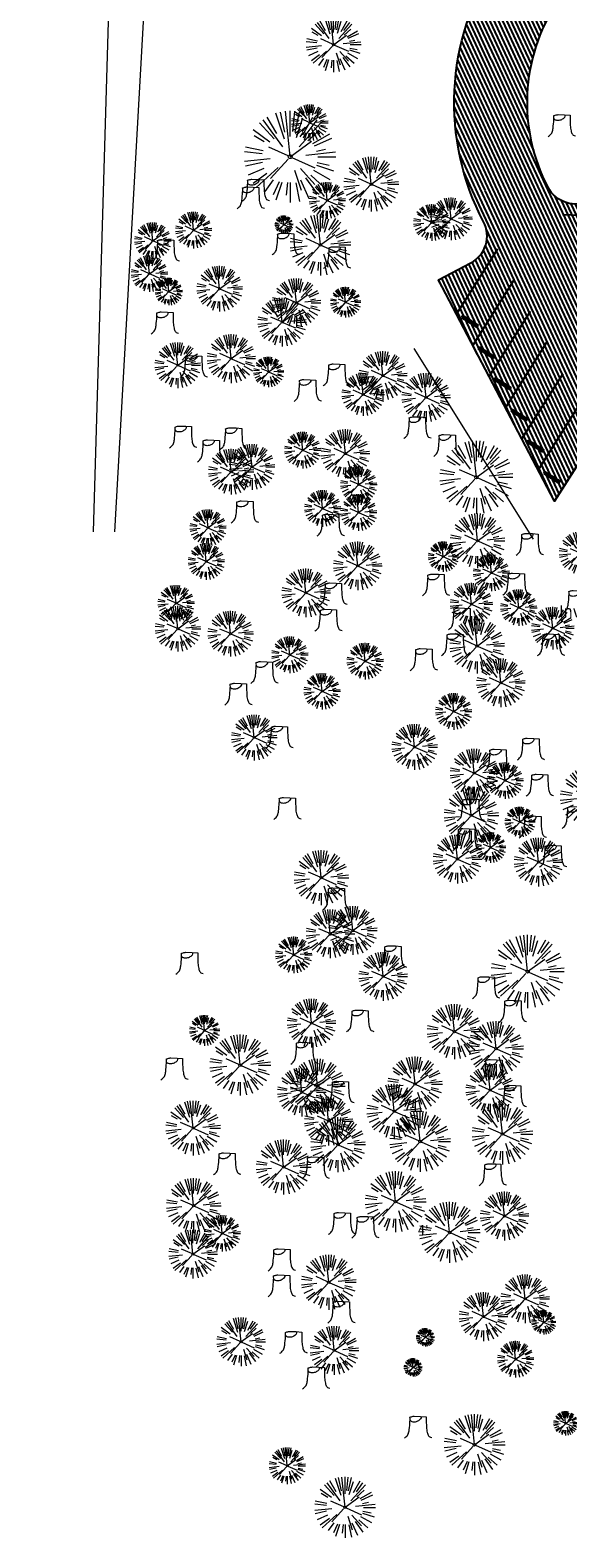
# Model space of a CAD drawing. Header units: feet. Extents: x 1134296 to 1140710, y 647902 to 649877.
# Tile 1 of 42: x 1134452 to 1134629, y 647902 to 648396. Entities that reach past the tile are written whole.
import ezdxf
from ezdxf import colors
from ezdxf.entities.mleader import LeaderData, LeaderLine
from ezdxf.lldxf.tags import DXFTag
from ezdxf.math import Vec2, Vec3

# ---------------------------------------------------------------- set-up
doc = ezdxf.new("R2010")
doc.units = ezdxf.units.FT
doc.header["$MEASUREMENT"] = 0
for name, color, linetype in [('C-PRKG-ASPH', 5, 'Continuous'), ('C-PRKG-STRP', 136, 'Continuous'), ('C-PRKG-WHEL-STOP', 5, 'Continuous'), ('C-ROAD-ASPHALT', 1, 'Continuous'), ('G-TEXT-ST02', 2, 'Continuous'), ('G-XREF', 7, 'Continuous')]:
    doc.layers.add(name, color=color, linetype=linetype)
for name, color, linetype, lineweight in [('V-ANNO-TEXT', 8, 'Continuous', 13), ('V-SITE-ROCK', 8, 'Continuous', 18), ('V-SITE-VEGE', 8, 'Continuous', 18), ('V-UTIL-POWR-LINE-UNDR', 8, 'EXIST_PROP POWER UNDERGROUND LINE 1', 15)]:
    doc.layers.add(name, color=color, linetype=linetype, lineweight=lineweight)
doc.styles.add('SEI Annotative', font='tahoma.ttf', dxfattribs={"height": 0.1})
doc.styles.add('SEI-Dim & Leader', font='tahoma.ttf')
doc.styles.get("Standard").update_dxf_attribs({"font": 'arial.ttf'})
tags = doc.linetypes.add('EXIST_PROP POWER UNDERGROUND LINE 1', pattern='A,1.5,-0.2,["P-UG",Standard,S=0.08,R=0,X=-0.1,Y=-0.04],-0.3', length=2).pattern_tags.tags
tags[6] = DXFTag(74, 10)

# ---------------------------------------------------------------- blocks, each defined once
blk = doc.blocks.new('V-SITE-VEGE-Coniferious Tree 2')
at = {"color": 0, "linetype": 'ByBlock'}
for p, q in [((0, 0.003), (-0.052, 0.497)), ((0, 0.222), (0, 0.5)), ((0.029, 0.275), (0.052, 0.497)), ((-0.176, 0.195), (-0.335, 0.372)), ((-0.079, 0.109), (-0.294, 0.405)), ((-0.146, 0.253), (-0.25, 0.433)), ((-0.063, 0.193), (-0.155, 0.476)), ((-0.057, 0.27), (-0.104, 0.489)), ((0.057, 0.269), (0.104, 0.489)), ((0.069, 0.211), (0.138, 0.426)), ((0.098, 0.109), (0.335, 0.372)), ((0.139, 0.241), (0.25, 0.433)), ((0.187, 0.257), (0.294, 0.405)), ((-0.22, 0.16), (-0.405, 0.294)), ((-0.284, 0.164), (-0.393, 0.227)), ((-0.001, -0.001), (0.235, 0.171)), ((0.192, 0.173), (0.312, 0.281)), ((0.249, 0.144), (0.433, 0.25)), ((0.266, 0.118), (0.457, 0.203)), ((-0.306, 0.032), (-0.497, 0.052)), ((-0.296, 0.063), (-0.489, 0.104)), ((-0.02, 0.009), (-0.232, 0.103)), ((0.173, 0.018), (0.497, 0.052)), ((0.287, 0.061), (0.388, 0.083)), ((0.302, 0), (0.5, 0)), ((-0.218, -0.023), (-0.497, -0.052)), ((-0.302, -0.064), (-0.489, -0.104)), ((-0.288, -0.128), (-0.457, -0.203)), ((-0.132, -0.119), (-0.372, -0.335)), ((-0.023, -0.026), (-0.214, -0.237)), ((0.018, -0.008), (0.272, -0.121)), ((0.048, -0.147), (0.119, -0.367)), ((0.114, -0.127), (0.272, -0.302)), ((0.256, -0.148), (0.433, -0.25)), ((0.289, -0.094), (0.476, -0.155)), ((0.294, -0.062), (0.427, -0.091)), ((-0.255, -0.185), (-0.405, -0.294)), ((-0.184, -0.254), (-0.277, -0.381)), ((-0.121, -0.273), (-0.186, -0.417)), ((-0.091, -0.28), (-0.155, -0.476)), ((-0.03, -0.282), (-0.044, -0.422)), ((0, -0.282), (0, -0.5)), ((0.061, -0.287), (0.104, -0.489)), ((0.113, -0.254), (0.203, -0.457)), ((0.169, -0.232), (0.294, -0.405)), ((0.225, -0.203), (0.372, -0.335))]:
    blk.add_line(p, q, dxfattribs=at)
blk.add_circle((0, 0), 0.0208)
blk = doc.blocks.new('V-SITE-VEGE-Stump')
for points in [[(-0.123, -0.014, 0.052613), (-0.099, 0.008, 0.106195), (-0.091, 0.022, 0.044862), (-0.084, 0.053, 0.020074), (-0.078, 0.123, 0.011675), (-0.077, 0.136, 0.007866), (-0.078, 0.156)], [(-0.078, 0.156, -0.027668), (-0.053, 0.163, -0.067978), (-0.043, 0.164), (0.009, 0.162), (0.054, 0.159)], [(0.015, 0.161, -0.082864), (0.008, 0.142, -0.111324), (-0.002, 0.131, -0.039313), (-0.016, 0.122, -0.049197), (-0.028, 0.118, -0.066002), (-0.045, 0.116, -0.070187), (-0.06, 0.118, -0.114859), (-0.069, 0.122, -0.075938), (-0.077, 0.133)], [(0.054, 0.159, 0.004334), (0.054, 0.137, 0.008344), (0.054, 0.125), (0.056, 0.076, 0.046252), (0.062, 0.032, 0.069625), (0.073, 0.004, 0.149725), (0.079, -0.002, 0.058523), (0.099, -0.009)]]:
    blk.add_lwpolyline(points, format="xyb")
blk = doc.blocks.new('_Open90')
at = {"color": 0, "linetype": 'ByBlock', "lineweight": -2}
for p, q in [((0, 0), (-1, 0)), ((-0.5, 0.5), (0, 0)), ((0, 0), (-0.5, -0.5))]:
    blk.add_line(p, q, dxfattribs=at)
blk = doc.blocks.new('Wheel_Stop')
for points in [[(-36, 6.75), (36, 6.75)], [(-36, -2.25), (-36, 6.75)], [(-35.625, 4.5), (-36, 6.75)], [(-35.625, 0), (-36, -2.25)], [(-35.955, 6.48), (35.955, 6.48)], [(-35.625, 4.5), (-35.625, 0)], [(-35.625, 4.5), (35.625, 4.5)], [(-35.625, 0), (35.625, 0)], [(35.625, 4.5), (36, 6.75)], [(35.625, 4.5), (35.625, 0)], [(35.625, 0), (36, -2.25)], [(36, -2.25), (36, 6.75)], [(-36, -2.25), (36, -2.25)], [(-35.955, -1.98), (35.955, -1.98)]]:
    blk.add_lwpolyline(points)
for centre in [(-30, 2.25), (30, 2.25)]:
    blk.add_circle(centre, 0.5)
blk = doc.blocks.new('C_PBASE-PACTOLA_02403811')
at = {"layer": 'C-PRKG-STRP', "flags": 128}
for points in [[(1134652.31, 648334.49), (1134626.93, 648335.5)], [(1134592.12, 648302.86), (1134605.68, 648324.34)], [(1134597.49, 648292.64), (1134611.06, 648314.12)], [(1134602.86, 648282.42), (1134616.43, 648303.89)], [(1134608.23, 648272.19), (1134621.8, 648293.67)], [(1134613.6, 648261.97), (1134627.17, 648283.45)], [(1134618.97, 648251.75), (1134632.54, 648273.23)], [(1134624.34, 648241.53), (1134637.91, 648263.01)]]:
    blk.add_lwpolyline(points, dxfattribs=at)
at = {"layer": 'C-ROAD-ASPHALT'}
blk.add_lwpolyline([(1134641.75, 648097.24, -0.047459), (1134675.31, 648187.21, 0.35336), (1134666.8, 648223.94, -0.106181), (1134644.2, 648251.03), (1134637.91, 648263.01), (1134624.34, 648241.53), (1134586.21, 648314.11), (1134596.83, 648319.69, 0.414214), (1134601.03, 648333.19), (1134601.03, 648333.19, -0.272199), (1134605.1, 648418.24), (1134606.84, 648420.9, -0.102173), (1134622.24, 648436.38, 0.468797), (1134623.09, 648444.02, -0.039414), (1134613.59, 648455.57), (1134609.94, 648460.8, -0.104209), (1134568.35, 648558.72), (1134550.7, 648648.51, -0.01381), (1134546.06, 648676.18), (1134536.98, 648741.16, -0.094333), (1134542.66, 648856.22), (1134551.22, 648891.6, -0.010799), (1134557.39, 648914.9)], format="xyb", dxfattribs=at)
blk.add_lwpolyline([(1134661.5, 648419.81, 0.014736), (1134666.86, 648418.2, -0.257587), (1134708.62, 648377.98, -0.169842), (1134704.11, 648253.93), (1134702.88, 648250.78, -0.519754), (1134679.03, 648244.96, -0.092187), (1134665.45, 648262.19), (1134659.15, 648274.17), (1134684.54, 648273.16), (1134646.41, 648345.73), (1134635.78, 648340.15, -0.414214), (1134622.28, 648344.35, -0.272199), (1134625.18, 648405.1), (1134626.92, 648407.76, -0.340488)], format="xyb", close=True, dxfattribs=at)
at = {"layer": 'C-PRKG-WHEL-STOP', "xscale": -0.08333333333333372, "yscale": 0.08333333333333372, "zscale": 0.0833333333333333, "rotation": 147.7168872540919}
for p in [(1134596.64, 648300.67), (1134602.01, 648290.44), (1134607.39, 648280.22), (1134612.76, 648270), (1134618.13, 648259.78), (1134623.5, 648249.56)]:
    blk.add_blockref('Wheel_Stop', p, dxfattribs=at)
blk = doc.blocks.new('C_PHTCH-PACTOLA_02403811')
at = {"layer": 'C-PRKG-ASPH'}
h = blk.add_hatch(dxfattribs=at)
h.set_pattern_fill('ANSI31', color=256, scale=10, angle=70)
edge = h.paths.add_edge_path(flags=16)
edge.add_arc((1135093.57, 648760.36), 542, 143.5704, 153.2664, ccw=False)
edge.add_arc((1135093.57, 648760.36), 542, 133.8743, 143.5704, ccw=False)
edge.add_line((1134717.92, 649151.06), (1134791.74, 649222.04))
edge.add_arc((1134924.81, 649083.64), 192, 124.3358, 133.8743, ccw=False)
edge.add_line((1134816.52, 649242.18), (1134837.54, 649256.54))
edge.add_arc((1134886.61, 649184.7), 87, 64.8666, 124.3358, ccw=False)
edge.add_line((1134923.57, 649263.47), (1134945.86, 649253.01))
edge.add_arc((1134736.9, 648807.59), 492, 56.4591, 64.8666, ccw=False)
edge.add_line((1135008.74, 649217.67), (1135070.9, 649176.46))
edge.add_arc((1135036.64, 649124.78), 62, -10.868, 56.4591, ccw=False)
edge.add_line((1135097.53, 649113.09), (1135091.83, 649083.4))
edge.add_arc((1135001.48, 649100.74), 92, 337.8486, 349.132, ccw=False)
edge.add_line((1135086.69, 649066.05), (1135029.44, 648925.41))
edge.add_arc((1134573.75, 649110.92), 492, 335.736, 337.8486, ccw=False)
edge.add_line((1135022.29, 648908.74), (1134970.11, 648792.98))
edge.add_line((1134970.11, 648792.98), (1134955.07, 648759.62))
edge.add_arc((1134506.53, 648961.81), 492, 331.3466, 335.736, ccw=False)
edge.add_line((1134938.28, 648725.89), (1134902.77, 648660.9))
edge.add_arc((1134778.16, 648728.99), 142, 305.9573, 331.3466, ccw=False)
edge.add_line((1134861.54, 648614.05), (1134757.48, 648538.57))
edge.add_arc((1134835.58, 648430.91), 133, 125.9573, 166.4172)
edge.add_arc((1134672.28, 648470.36), 35, 244.1086, 346.4172, ccw=False)
edge.add_arc((1134691.46, 648509.91), 78.96, 214.9055, 244.1168, ccw=False)
edge.add_line((1134626.71, 648464.73), (1134623.06, 648469.96))
edge.add_arc((1134821.51, 648608.47), 242, 191.1168, 214.9138, ccw=False)
edge.add_line((1134584.05, 648561.81), (1134566.4, 648651.59))
edge.add_arc((1135049.17, 648746.46), 492, 187.9519, 191.1168, ccw=False)
edge.add_line((1134561.9, 648678.39), (1134552.83, 648743.38))
edge.add_arc((1134842.02, 648783.77), 292, 166.3961, 187.9519, ccw=False)
edge.add_line((1134558.21, 648852.45), (1134566.77, 648887.84))
edge.add_arc((1135093.57, 648760.36), 542, 158.0478, 166.3961, ccw=False)
edge.add_arc((1135093.57, 648760.36), 542, 153.2664, 158.0478, ccw=False)
edge = h.paths.add_edge_path()
edge.add_line((1134664.93, 648091.02), (1134641.75, 648097.24))
edge.add_arc((1135131.44, 647965.88), 507, 154.1155, 164.9841, ccw=False)
edge.add_arc((1135131.44, 647965.88), 507, 153.4315, 154.1155, ccw=False)
edge.add_arc((1134241.51, 648410.91), 488, 333.4315, 338.6384)
edge.add_line((1134695.99, 648233.15), (1134704.11, 648253.93))
edge.add_arc((1134529.03, 648322.41), 188, 338.6384, 377.1955)
edge.add_arc((1134651.31, 648360.25), 60, 17.1955, 74.9727)
edge.add_line((1134666.86, 648418.2), (1134661.5, 648419.81))
edge.add_arc((1134691.49, 648509.95), 95, 223.9419, 251.5981, ccw=False)
edge.add_arc((1134691.54, 648509.98), 95.06, 214.9166, 223.9393, ccw=False)
edge.add_line((1134613.59, 648455.57), (1134609.94, 648460.8))
edge.add_arc((1134821.51, 648608.47), 258, 191.1168, 214.9138, ccw=False)
edge.add_line((1134568.35, 648558.72), (1134550.7, 648648.51))
edge.add_arc((1135049.17, 648746.46), 508, 187.9519, 191.1168, ccw=False)
edge.add_line((1134546.06, 648676.18), (1134536.98, 648741.16))
edge.add_arc((1134842.02, 648783.77), 308, 166.3961, 187.9519, ccw=False)
edge.add_line((1134542.66, 648856.22), (1134551.22, 648891.6))
edge.add_arc((1135093.57, 648760.36), 558, 163.9213, 166.3961, ccw=False)
edge.add_arc((1134538.18, 648920.44), 20, 343.9213, 402.7699)
edge.add_line((1134552.86, 648934.02), (1134533.45, 648955.01))
edge.add_arc((1135093.57, 648760.36), 592.98, 146.01874, 160.8371, ccw=False)
edge.add_line((1134601.86, 649091.79), (1134616.58, 649064.03))
edge.add_arc((1134621, 649066.38), 5, 207.9516, 327.0741)
edge.add_arc((1135093.57, 648760.36), 558, 133.8743, 147.0741, ccw=False)
edge.add_line((1134706.83, 649162.6), (1134780.65, 649233.58))
edge.add_arc((1134924.81, 649083.64), 208, 124.3358, 133.8743, ccw=False)
edge.add_line((1134807.49, 649255.39), (1134828.52, 649269.75))
edge.add_arc((1134886.61, 649184.7), 103, 64.8666, 124.3358, ccw=False)
edge.add_line((1134930.36, 649277.95), (1134952.66, 649267.49))
edge.add_arc((1134736.9, 648807.59), 508, 56.4591, 64.8666, ccw=False)
edge.add_line((1135017.58, 649231), (1135079.74, 649189.8))
edge.add_arc((1135036.64, 649124.78), 78, -10.868, 56.4591, ccw=False)
edge.add_line((1135113.25, 649110.08), (1135107.54, 649080.38))
edge.add_arc((1135001.48, 649100.74), 108, 337.8486, 349.132, ccw=False)
edge.add_line((1135101.51, 649060.02), (1135044.25, 648919.38))
edge.add_arc((1134573.75, 649110.92), 508, 335.736, 337.8486, ccw=False)
edge.add_line((1135036.87, 648902.16), (1134969.66, 648753.05))
edge.add_arc((1134506.53, 648961.81), 508, 331.3466, 335.736, ccw=False)
edge.add_line((1134952.32, 648718.22), (1134916.81, 648653.23))
edge.add_arc((1134778.16, 648728.99), 158, 305.9573, 331.3466, ccw=False)
edge.add_line((1134870.94, 648601.1), (1134766.88, 648525.62))
edge.add_arc((1134835.58, 648430.91), 117, 125.9573, 162.2649)
edge.add_arc((1134752.71, 648457.41), 30, 162.2649, 196.8024)
edge.add_arc((1134835.58, 648430.91), 113, 170.9217, 197.5477)
edge.add_line((1134727.84, 648396.84), (1134731.16, 648386.32))
edge.add_arc((1134529.03, 648322.41), 212, 11.3401, 17.5477, ccw=False)
edge.add_arc((1134529.06, 648322.4), 211.97, -20.6491, 11.3422, ccw=False)
edge.add_arc((1134759.87, 648235.31), 34.72, 159.1872, 239.4136)
edge.add_line((1134742.2, 648205.42), (1134709.51, 648185.7))
edge.add_line((1134709.51, 648185.7), (1134699, 648181.01))
edge.add_arc((1135131.44, 647965.88), 483, 153.5512, 164.9841)
h = blk.add_hatch(dxfattribs=at)
h.set_pattern_fill('ANSI31', color=256, scale=10, angle=70)
edge = h.paths.add_edge_path()
edge.add_arc((1134648.32, 648200.31), 30, 334.1155, 411.9609)
edge.add_arc((1134718.56, 648290.1), 84, 207.7169, 231.9609, ccw=False)
edge.add_line((1134644.2, 648251.03), (1134637.91, 648263.01))
edge.add_line((1134637.91, 648263.01), (1134624.34, 648241.53))
edge.add_line((1134624.34, 648241.53), (1134586.21, 648314.11))
edge.add_line((1134586.21, 648314.11), (1134596.83, 648319.69))
edge.add_arc((1134592.18, 648328.54), 10, 297.7169, 387.7169)
edge.add_arc((1134675.4, 648372.26), 84, 146.8092, 207.7169, ccw=False)
edge.add_line((1134605.1, 648418.24), (1134606.84, 648420.9))
edge.add_arc((1134652.03, 648391.34), 54, 123.4738, 146.8092, ccw=False)
edge.add_arc((1134619.49, 648440.55), 5, 303.4738, 403.9421)
edge.add_arc((1134691.49, 648509.95), 95, 223.9419, 251.5981)
edge.add_arc((1134652.03, 648391.34), 30, 71.5955, 146.8092)
edge.add_arc((1134675.67, 648372.32), 60.27, 143.9761, 207.6478)
edge.add_arc((1134631.13, 648349), 10, 207.7169, 297.7169)
edge.add_line((1134635.78, 648340.15), (1134646.41, 648345.73))
edge.add_line((1134646.41, 648345.73), (1134684.54, 648273.16))
edge.add_line((1134684.54, 648273.16), (1134659.15, 648274.17))
edge.add_line((1134659.15, 648274.17), (1134665.45, 648262.19))
edge.add_arc((1134718.56, 648290.1), 60, 207.7169, 228.7851)
edge.add_arc((1134688.91, 648256.25), 15, 228.7851, 338.6384)
edge.add_line((1134702.88, 648250.78), (1134695.99, 648233.15))
edge.add_arc((1134241.51, 648410.91), 488, 333.4315, 338.6384, ccw=False)
edge.add_arc((1135131.44, 647965.88), 507, 153.4315, 154.1155)
blk = doc.blocks.new('C_XBASE-PACTOLA_02403811')
at = {"layer": 'V-SITE-VEGE', "lineweight": 18, "flags": 128}
blk.add_lwpolyline([(1134617.37, 648229.08), (1134578.24, 648291.58)], dxfattribs=at)
at = {"layer": 'V-SITE-VEGE', "linetype": 'Continuous', "lineweight": 18, "flags": 128}
blk.add_lwpolyline([(1134617.37, 648229.08), (1134578.24, 648291.58)], dxfattribs=at)
at = {"layer": 'V-UTIL-POWR-LINE-UNDR', "flags": 128}
for points in [[(1134480.13, 648231.49), (1134495, 648496.17), (1134496.35, 648566.44), (1134464.63, 648641.53), (1134459.68, 648691.6), (1134473.79, 648747.28), (1134487.67, 648772.88), (1134492.62, 648802.57), (1134496.09, 648841.02), (1134500.8, 648860.32), (1134494.59, 648928.38), (1134495.61, 649027.12), (1134495.96, 649106.74), (1134599.22, 649131.5), (1134637.55, 649168.54), (1134656.34, 649214.88), (1134694.64, 649279.09), (1134746.48, 649319.73), (1134803.11, 649342.85), (1134848.62, 649349.48), (1134877.8, 649337.9), (1134908.97, 649315.13), (1134965.72, 649315.53), (1135021.66, 649297.83), (1135074.57, 649267.3), (1135109.81, 649210.95), (1135119.86, 649164.36), (1135144.6, 649102.15)], [(1134473.06, 648231.49), (1134478.46, 648413.9), (1134486.34, 648507.97), (1134488, 648563.71), (1134458.97, 648637.48), (1134452.33, 648694.36), (1134469.76, 648757.01), (1134484.27, 648785.6), (1134490.08, 648837.1), (1134491.32, 648874.4), (1134488.84, 648928), (1134492.85, 649108.17)]]:
    blk.add_lwpolyline(points, dxfattribs=at)
at = {"layer": 'V-SITE-VEGE'}
for name, p, xscale, yscale, zscale in [('V-SITE-VEGE-Coniferious Tree 2', (1134551.85, 648391.29), 17.99978256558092, 17.99978256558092, 17.99978256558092), ('V-SITE-VEGE-Coniferious Tree 2', (1134537.59, 648354.52), 29.99963760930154, 29.99963760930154, 29.99963760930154), ('V-SITE-VEGE-Stump', (1134627.21, 648361.71), 40.31522404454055, 40.31522404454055, 40.31522404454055), ('V-SITE-VEGE-Coniferious Tree 2', (1134564.2, 648345.51), 17.99978256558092, 17.99978256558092, 17.99978256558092), ('V-SITE-VEGE-Stump', (1134526.81, 648340.52), 40.31522404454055, 40.31522404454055, 40.31522404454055), ('V-SITE-VEGE-Stump', (1134525.15, 648337.99), 40.31522404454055, 40.31522404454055, 40.31522404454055), ('V-SITE-VEGE-Coniferious Tree 2', (1134590.38, 648334.11), 13.99983088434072, 13.99983088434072, 13.99983088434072), ('V-SITE-VEGE-Coniferious Tree 2', (1134547.53, 648325.59), 19.99975840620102, 19.99975840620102, 19.99975840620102), ('V-SITE-VEGE-Stump', (1134497.28, 648320.78), 40.31522404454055, 40.31522404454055, 40.31522404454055), ('V-SITE-VEGE-Stump', (1134536.65, 648322.87), 40.31522404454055, 40.31522404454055, 40.31522404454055), ('V-SITE-VEGE-Stump', (1134553.5, 648318.4), 40.31522404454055, 40.31522404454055, 40.31522404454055), ('V-SITE-VEGE-Coniferious Tree 2', (1134514.48, 648311.22), 14.99981880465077, 14.99981880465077, 14.99981880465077), ('V-SITE-VEGE-Coniferious Tree 2', (1134497.8, 648310.28), 8.999891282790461, 8.999891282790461, 8.999891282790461), ('V-SITE-VEGE-Coniferious Tree 2', (1134555.78, 648306.81), 9.999879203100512, 9.999879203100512, 9.999879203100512), ('V-SITE-VEGE-Stump', (1134497.01, 648296.99), 40.31522404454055, 40.31522404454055, 40.31522404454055), ('V-SITE-VEGE-Coniferious Tree 2', (1134500.72, 648286.11), 14.99981880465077, 14.99981880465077, 14.99981880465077), ('V-SITE-VEGE-Stump', (1134506.46, 648282.72), 40.31522404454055, 40.31522404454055, 40.31522404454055), ('V-SITE-VEGE-Coniferious Tree 2', (1134530.54, 648283.93), 9.999879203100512, 9.999879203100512, 9.999879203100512), ('V-SITE-VEGE-Stump', (1134553.39, 648279.93), 40.31522404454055, 40.31522404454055, 40.31522404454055), ('V-SITE-VEGE-Coniferious Tree 2', (1134561.53, 648276.54), 13.99983088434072, 13.99983088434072, 13.99983088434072), ('V-SITE-VEGE-Stump', (1134543.84, 648274.85), 40.31522404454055, 40.31522404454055, 40.31522404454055), ('V-SITE-VEGE-Stump', (1134579.83, 648262.63), 40.31522404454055, 40.31522404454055, 40.31522404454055), ('V-SITE-VEGE-Stump', (1134503.02, 648259.58), 40.31522404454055, 40.31522404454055, 40.31522404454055), ('V-SITE-VEGE-Stump', (1134519.58, 648259.02), 40.31522404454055, 40.31522404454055, 40.31522404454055), ('V-SITE-VEGE-Stump', (1134589.64, 648256.8), 40.31522404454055, 40.31522404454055, 40.31522404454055), ('V-SITE-VEGE-Stump', (1134512.22, 648255.06), 40.31522404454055, 40.31522404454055, 40.31522404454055), ('V-SITE-VEGE-Coniferious Tree 2', (1134518.23, 648251.19), 14.99981880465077, 14.99981880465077, 14.99981880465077), ('V-SITE-VEGE-Coniferious Tree 2', (1134525.09, 648252.76), 14.99981880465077, 14.99981880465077, 14.99981880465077), ('V-SITE-VEGE-Stump', (1134523.27, 648235), 40.31522404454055, 40.31522404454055, 40.31522404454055), ('V-SITE-VEGE-Stump', (1134551.38, 648230.69), 40.31522404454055, 40.31522404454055, 40.31522404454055), ('V-SITE-VEGE-Coniferious Tree 2', (1134599.06, 648228.53), 17.99978256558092, 17.99978256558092, 17.99978256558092), ('V-SITE-VEGE-Coniferious Tree 2', (1134587.82, 648223.33), 9.999879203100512, 9.999879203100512, 9.999879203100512), ('V-SITE-VEGE-Stump', (1134616.72, 648224.36), 40.31522404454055, 40.31522404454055, 40.31522404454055), ('V-SITE-VEGE-Coniferious Tree 2', (1134632.74, 648224.51), 13.99983088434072, 13.99983088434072, 13.99983088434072), ('V-SITE-VEGE-Stump', (1134552.28, 648208.13), 40.31522404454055, 40.31522404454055, 40.31522404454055), ('V-SITE-VEGE-Stump', (1134585.92, 648211.03), 40.31522404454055, 40.31522404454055, 40.31522404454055), ('V-SITE-VEGE-Coniferious Tree 2', (1134597.05, 648207.74), 13.99983088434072, 13.99983088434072, 13.99983088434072), ('V-SITE-VEGE-Stump', (1134612.3, 648211.32), 40.31522404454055, 40.31522404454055, 40.31522404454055), ('V-SITE-VEGE-Stump', (1134632.18, 648205.64), 40.31522404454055, 40.31522404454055, 40.31522404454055), ('V-SITE-VEGE-Coniferious Tree 2', (1134500.78, 648199.7), 14.99981880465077, 14.99981880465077, 14.99981880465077), ('V-SITE-VEGE-Coniferious Tree 2', (1134518.07, 648198.06), 14.99981880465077, 14.99981880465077, 14.99981880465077), ('V-SITE-VEGE-Stump', (1134550.66, 648199.46), 40.31522404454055, 40.31522404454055, 40.31522404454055), ('V-SITE-VEGE-Stump', (1134594.46, 648199.9), 40.31522404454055, 40.31522404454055, 40.31522404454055), ('V-SITE-VEGE-Coniferious Tree 2', (1134623.74, 648199.87), 13.99983088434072, 13.99983088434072, 13.99983088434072), ('V-SITE-VEGE-Coniferious Tree 2', (1134598.91, 648194.05), 17.99978256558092, 17.99978256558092, 17.99978256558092), ('V-SITE-VEGE-Stump', (1134592.22, 648191.45), 40.31522404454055, 40.31522404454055, 40.31522404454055), ('V-SITE-VEGE-Stump', (1134623.66, 648191.44), 40.31522404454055, 40.31522404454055, 40.31522404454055), ('V-SITE-VEGE-Stump', (1134529.63, 648182.33), 40.31522404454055, 40.31522404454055, 40.31522404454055), ('V-SITE-VEGE-Stump', (1134581.97, 648186.56), 40.31522404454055, 40.31522404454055, 40.31522404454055), ('V-SITE-VEGE-Stump', (1134521.1, 648175.21), 40.31522404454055, 40.31522404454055, 40.31522404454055), ('V-SITE-VEGE-Coniferious Tree 2', (1134525.83, 648163.99), 14.99981880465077, 14.99981880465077, 14.99981880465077), ('V-SITE-VEGE-Stump', (1134534.58, 648161.14), 40.31522404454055, 40.31522404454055, 40.31522404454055), ('V-SITE-VEGE-Coniferious Tree 2', (1134578.42, 648160.9), 14.99981880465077, 14.99981880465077, 14.99981880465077), ('V-SITE-VEGE-Stump', (1134617.07, 648157.22), 40.31522404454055, 40.31522404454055, 40.31522404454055), ('V-SITE-VEGE-Stump', (1134606.26, 648153.6), 40.31522404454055, 40.31522404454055, 40.31522404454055), ('V-SITE-VEGE-Coniferious Tree 2', (1134636.13, 648144.39), 19.99975840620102, 19.99975840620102, 19.99975840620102), ('V-SITE-VEGE-Stump', (1134619.97, 648145.37), 40.31522404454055, 40.31522404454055, 40.31522404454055), ('V-SITE-VEGE-Stump', (1134537.18, 648137.74), 40.31522404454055, 40.31522404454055, 40.31522404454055), ('V-SITE-VEGE-Coniferious Tree 2', (1134597.02, 648138.47), 17.99978256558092, 17.99978256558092, 17.99978256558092), ('V-SITE-VEGE-Stump', (1134597.34, 648137.23), 40.31522404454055, 40.31522404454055, 40.31522404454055), ('V-SITE-VEGE-Coniferious Tree 2', (1134612.96, 648136.32), 9.999879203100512, 9.999879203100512, 9.999879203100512), ('V-SITE-VEGE-Stump', (1134631.75, 648134.79), 40.31522404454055, 40.31522404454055, 40.31522404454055), ('V-SITE-VEGE-Stump', (1134595.96, 648127.58), 40.31522404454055, 40.31522404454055, 40.31522404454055), ('V-SITE-VEGE-Stump', (1134617.71, 648131.68), 40.31522404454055, 40.31522404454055, 40.31522404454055), ('V-SITE-VEGE-Coniferious Tree 2', (1134603.36, 648127.95), 9.999879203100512, 9.999879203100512, 9.999879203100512), ('V-SITE-VEGE-Coniferious Tree 2', (1134547.82, 648118.02), 17.99978256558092, 17.99978256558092, 17.99978256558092), ('V-SITE-VEGE-Stump', (1134624.34, 648122.05), 40.31522404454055, 40.31522404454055, 40.31522404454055), ('V-SITE-VEGE-Stump', (1134553.28, 648108.11), 40.31522404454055, 40.31522404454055, 40.31522404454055), ('V-SITE-VEGE-Stump', (1134571.79, 648089.11), 40.31522404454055, 40.31522404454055, 40.31522404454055), ('V-SITE-VEGE-Stump', (1134505.11, 648086.95), 40.31522404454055, 40.31522404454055, 40.31522404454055), ('V-SITE-VEGE-Stump', (1134602.39, 648078.96), 40.31522404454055, 40.31522404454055, 40.31522404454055), ('V-SITE-VEGE-Stump', (1134561.04, 648068.01), 40.31522404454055, 40.31522404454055, 40.31522404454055), ('V-SITE-VEGE-Coniferious Tree 2', (1134591.49, 648067.56), 17.99978256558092, 17.99978256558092, 17.99978256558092), ('V-SITE-VEGE-Stump', (1134611.15, 648071.27), 40.31522404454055, 40.31522404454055, 40.31522404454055), ('V-SITE-VEGE-Coniferious Tree 2', (1134509.54, 648067.94), 9.999879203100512, 9.999879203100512, 9.999879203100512), ('V-SITE-VEGE-Coniferious Tree 2', (1134605.13, 648061.96), 17.99978256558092, 17.99978256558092, 17.99978256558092), ('V-SITE-VEGE-Coniferious Tree 2', (1134521.22, 648056.56), 19.99975840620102, 19.99975840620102, 19.99975840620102), ('V-SITE-VEGE-Stump', (1134542.83, 648057.49), 40.31522404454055, 40.31522404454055, 40.31522404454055), ('V-SITE-VEGE-Stump', (1134500.17, 648052.3), 40.31522404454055, 40.31522404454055, 40.31522404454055), ('V-SITE-VEGE-Coniferious Tree 2', (1134546.61, 648049.64), 17.99978256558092, 17.99978256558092, 17.99978256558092), ('V-SITE-VEGE-Coniferious Tree 2', (1134578.55, 648050.34), 17.99978256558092, 17.99978256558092, 17.99978256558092), ('V-SITE-VEGE-Stump', (1134604.94, 648051.82), 40.31522404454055, 40.31522404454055, 40.31522404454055), ('V-SITE-VEGE-Stump', (1134554.59, 648044.66), 40.31522404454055, 40.31522404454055, 40.31522404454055), ('V-SITE-VEGE-Coniferious Tree 2', (1134571.75, 648041.42), 17.99978256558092, 17.99978256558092, 17.99978256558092), ('V-SITE-VEGE-Stump', (1134611.13, 648043.38), 40.31522404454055, 40.31522404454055, 40.31522404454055), ('V-SITE-VEGE-Coniferious Tree 2', (1134505.8, 648035.89), 17.99978256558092, 17.99978256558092, 17.99978256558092), ('V-SITE-VEGE-Coniferious Tree 2', (1134580.22, 648031.51), 19.99975840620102, 19.99975840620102, 19.99975840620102), ('V-SITE-VEGE-Coniferious Tree 2', (1134607.23, 648033.96), 19.99975840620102, 19.99975840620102, 19.99975840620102), ('V-SITE-VEGE-Coniferious Tree 2', (1134553.28, 648030.48), 17.99978256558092, 17.99978256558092, 17.99978256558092), ('V-SITE-VEGE-Coniferious Tree 2', (1134535.44, 648023.12), 17.99978256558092, 17.99978256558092, 17.99978256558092), ('V-SITE-VEGE-Stump', (1134517.43, 648021.18), 40.31522404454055, 40.31522404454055, 40.31522404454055), ('V-SITE-VEGE-Stump', (1134546.45, 648019.85), 40.31522404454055, 40.31522404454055, 40.31522404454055), ('V-SITE-VEGE-Coniferious Tree 2', (1134572.16, 648011.77), 19.99975840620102, 19.99975840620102, 19.99975840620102), ('V-SITE-VEGE-Stump', (1134604.57, 648017.62), 40.31522404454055, 40.31522404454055, 40.31522404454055), ('V-SITE-VEGE-Coniferious Tree 2', (1134505.95, 648010.45), 17.99978256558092, 17.99978256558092, 17.99978256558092), ('V-SITE-VEGE-Coniferious Tree 2', (1134589.91, 648001.68), 19.99975840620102, 19.99975840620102, 19.99975840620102), ('V-SITE-VEGE-Stump', (1134555.18, 648001.63), 40.31522404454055, 40.31522404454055, 40.31522404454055), ('V-SITE-VEGE-Stump', (1134562.74, 648000.34), 40.31522404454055, 40.31522404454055, 40.31522404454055), ('V-SITE-VEGE-Stump', (1134535.39, 647989.7), 40.31522404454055, 40.31522404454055, 40.31522404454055), ('V-SITE-VEGE-Coniferious Tree 2', (1134550.26, 647985.35), 17.99978256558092, 17.99978256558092, 17.99978256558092), ('V-SITE-VEGE-Stump', (1134535.31, 647981.14), 40.31522404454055, 40.31522404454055, 40.31522404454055), ('V-SITE-VEGE-Stump', (1134554.88, 647972.54), 40.31522404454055, 40.31522404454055, 40.31522404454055), ('V-SITE-VEGE-Stump', (1134539.21, 647962.61), 40.31522404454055, 40.31522404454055, 40.31522404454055), ('V-SITE-VEGE-Stump', (1134546.65, 647950.94), 40.31522404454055, 40.31522404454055, 40.31522404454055), ('V-SITE-VEGE-Stump', (1134580.04, 647934.81), 40.31522404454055, 40.31522404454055, 40.31522404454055), ('V-SITE-VEGE-Coniferious Tree 2', (1134598.07, 647932.05), 19.99975840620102, 19.99975840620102, 19.99975840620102), ('V-SITE-VEGE-Coniferious Tree 2', (1134555.59, 647911.51), 19.99975840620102, 19.99975840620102, 19.99975840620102)]:
    blk.add_blockref(name, p, dxfattribs=dict(at, xscale=xscale, yscale=yscale, zscale=zscale))
at = {"layer": 'V-SITE-VEGE', "rotation": 8.537736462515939e-07}
for p, xscale, yscale, zscale in [((1134544.06, 648365.66), 11.99985504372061, 11.99985504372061, 11.99985504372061), ((1134549.79, 648340.2), 11.99985504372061, 11.99985504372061, 11.99985504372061), ((1134584.05, 648332.91), 11.99985504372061, 11.99985504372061, 11.99985504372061), ((1134492.57, 648326.98), 11.99985504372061, 11.99985504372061, 11.99985504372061), ((1134505.93, 648330.46), 11.99985504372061, 11.99985504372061, 11.99985504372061), ((1134535.57, 648332.24), 5.999927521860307, 5.999927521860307, 5.999927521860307), ((1134491.47, 648316.16), 11.99985504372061, 11.99985504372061, 11.99985504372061), ((1134539.67, 648306.6), 15.99980672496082, 15.99980672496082, 15.99980672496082), ((1134534.95, 648300.28), 15.99980672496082, 15.99980672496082, 15.99980672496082), ((1134518.29, 648288.3), 15.99980672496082, 15.99980672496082, 15.99980672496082), ((1134568.03, 648282.72), 15.99980672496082, 15.99980672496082, 15.99980672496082), ((1134582.17, 648275.54), 15.99980672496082, 15.99980672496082, 15.99980672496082), ((1134541.72, 648258.27), 11.99985504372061, 11.99985504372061, 11.99985504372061), ((1134555.71, 648257.13), 15.99980672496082, 15.99980672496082, 15.99980672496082), ((1134598.67, 648249.37), 23.99971008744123, 23.99971008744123, 23.99971008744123), ((1134560.1, 648246.98), 11.99985504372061, 11.99985504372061, 11.99985504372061), ((1134548.25, 648239.16), 11.99985504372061, 11.99985504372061, 11.99985504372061), ((1134560.05, 648237.84), 11.99985504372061, 11.99985504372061, 11.99985504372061), ((1134510.66, 648232.83), 11.99985504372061, 11.99985504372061, 11.99985504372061), ((1134559.76, 648220.3), 15.99980672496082, 15.99980672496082, 15.99980672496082), ((1134510.1, 648221.75), 11.99985504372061, 11.99985504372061, 11.99985504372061), ((1134603.6, 648218.04), 11.99985504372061, 11.99985504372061, 11.99985504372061), ((1134542.78, 648211.45), 15.99980672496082, 15.99980672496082, 15.99980672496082), ((1134500.21, 648208.04), 11.99985504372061, 11.99985504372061, 11.99985504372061), ((1134612.59, 648206.6), 11.99985504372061, 11.99985504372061, 11.99985504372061), ((1134537.51, 648191.15), 11.99985504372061, 11.99985504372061, 11.99985504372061), ((1134562.2, 648189.05), 11.99985504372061, 11.99985504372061, 11.99985504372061), ((1134606.71, 648181.94), 15.99980672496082, 15.99980672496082, 15.99980672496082), ((1134548.09, 648179.18), 11.99985504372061, 11.99985504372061, 11.99985504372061), ((1134591.24, 648172.58), 11.99985504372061, 11.99985504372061, 11.99985504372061), ((1134597.99, 648152.31), 15.99980672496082, 15.99980672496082, 15.99980672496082), ((1134608.09, 648149.9), 11.99985504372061, 11.99985504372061, 11.99985504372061), ((1134592.44, 648124.15), 15.99980672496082, 15.99980672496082, 15.99980672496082), ((1134619.04, 648123.17), 15.99980672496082, 15.99980672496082, 15.99980672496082), ((1134550.76, 648099.66), 15.99980672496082, 15.99980672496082, 15.99980672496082), ((1134558.15, 648100.73), 15.99980672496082, 15.99980672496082, 15.99980672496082), ((1134538.79, 648092.71), 11.99985504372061, 11.99985504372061, 11.99985504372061), ((1134615.49, 648087.26), 23.99971008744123, 23.99971008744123, 23.99971008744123), ((1134568.12, 648085.66), 15.99980672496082, 15.99980672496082, 15.99980672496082), ((1134544.62, 648070.34), 15.99980672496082, 15.99980672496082, 15.99980672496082), ((1134541.4, 648047.72), 15.99980672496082, 15.99980672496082, 15.99980672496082), ((1134603.17, 648048.34), 15.99980672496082, 15.99980672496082, 15.99980672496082), ((1134550.23, 648038.17), 15.99980672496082, 15.99980672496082, 15.99980672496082), ((1134607.91, 648007.08), 15.99980672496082, 15.99980672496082, 15.99980672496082), ((1134515.33, 648001.39), 11.99985504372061, 11.99985504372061, 11.99985504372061), ((1134505.73, 647994.59), 15.99980672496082, 15.99980672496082, 15.99980672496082), ((1134614.66, 647979.89), 15.99980672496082, 15.99980672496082, 15.99980672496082), ((1134600.99, 647974.07), 15.99980672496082, 15.99980672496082, 15.99980672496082), ((1134620.78, 647972.2), 7.99990336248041, 7.99990336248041, 7.99990336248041), ((1134521.49, 647965.8), 15.99980672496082, 15.99980672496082, 15.99980672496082), ((1134552.09, 647962.97), 15.99980672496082, 15.99980672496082, 15.99980672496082), ((1134581.94, 647967.29), 5.999927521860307, 5.999927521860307, 5.999927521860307), ((1134611.54, 647960.08), 11.99985504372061, 11.99985504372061, 11.99985504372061), ((1134577.9, 647957.41), 5.999927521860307, 5.999927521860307, 5.999927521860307), ((1134627.95, 647939.06), 7.99990336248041, 7.99990336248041, 7.99990336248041), ((1134536.65, 647925.15), 11.99985504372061, 11.99985504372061, 11.99985504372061)]:
    blk.add_blockref('V-SITE-VEGE-Coniferious Tree 2', p, dxfattribs=dict(at, xscale=xscale, yscale=yscale, zscale=zscale))
at = {"layer": 'V-SITE-ROCK', "style": 'SEI Annotative'}
blk.add_text("4'", height=3.2, dxfattribs=at).set_placement((1134579.46, 648000.92))
at = {"layer": 'V-ANNO-TEXT'}
ml = blk.add_multileader_mtext('Standard', dxfattribs=at)
ml.set_content('Inv. - 4652.01', color=256, style='SEI-Dim & Leader')
ml.set_leader_properties(color=256, linetype='ByLayer', lineweight=-1)
ml.set_arrow_properties(name='OPEN90')
ml.build(insert=Vec2(0, 0))
ml.multileader.update_dxf_attribs({"text_left_attachment_type": 2, "text_right_attachment_type": 2, "dogleg_length": 0.1, "arrow_head_size": 3.2, "scale": 40})
ctx = ml.context
ctx.base_point, ctx.scale, ctx.arrow_head_size, ctx.plane_origin = Vec3(1134622.82, 648205.33), 40, 3.2, Vec3(1134672.05, 648195.67)
ctx.left_attachment, ctx.right_attachment, ctx.text_align_type = 2, 2, 2
notes = []
notes.append((ctx, [(0, (1, 1, 0), (1134664.77, 648205.33), (-1, 0), 4, [(0, [(1134672.05, 648195.67)], 0, [])])]))
ctx.mtext.insert, ctx.mtext.alignment, ctx.mtext.flow_direction = Vec3(1134658.77, 648207.42), 3, 5
for ctx, leaders in notes:
    for number, flags, end, landing, length, lines in leaders:
        leader = LeaderData()
        leader.index, (leader.has_last_leader_line, leader.has_dogleg_vector, leader.attachment_direction) = number, flags
        leader.last_leader_point, leader.dogleg_vector, leader.dogleg_length = Vec3(end), Vec3(landing), length
        for number, points, colour, breaks in lines:
            line = LeaderLine()
            line.index, line.vertices, line.color, line.breaks = number, Vec3.list(points), colors.encode_raw_color(colour), breaks
            leader.lines.append(line)
        ctx.leaders.append(leader)

msp = doc.modelspace()

# ---------------------------------------------------------------- block references
at = {"layer": 'G-TEXT-ST02'}
msp.add_blockref('C_PHTCH-PACTOLA_02403811', (0, 0), dxfattribs=at)

# ---------------------------------------------------------------- next in the draw order: block references
at = {"layer": 'G-XREF'}
msp.add_blockref('C_XBASE-PACTOLA_02403811', (0, 0), dxfattribs=at)

# ---------------------------------------------------------------- next in the draw order: block references
msp.add_blockref('C_PBASE-PACTOLA_02403811', (0, 0), dxfattribs=at)

doc.saveas('drawing.dxf')
